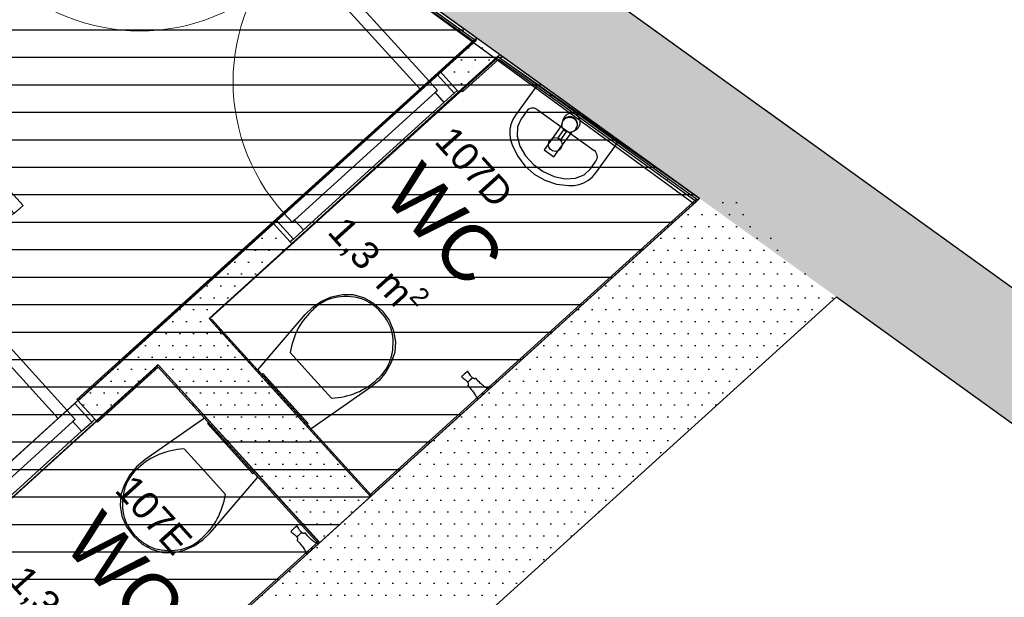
# Model space of a CAD drawing. Header units: millimetres. Extents: x 15275 to 121491, y 18097 to 137945.
# Tile 54 of 57: x 86368 to 89950, y 97334 to 99436. Entities that reach past the tile are written whole.
import ezdxf
from ezdxf.enums import TextEntityAlignment as Align

# ---------------------------------------------------------------- set-up
doc = ezdxf.new("R2010")
doc.units = ezdxf.units.MM
doc.header["$LTSCALE"] = 0.5
doc.header["$MEASUREMENT"] = 0
doc.linetypes.add('PLINE', pattern=[0])
for name, color, linetype in [('231- Bærende yttervegger', 7, 'Continuous'), ('231- Bærende yttervegger (Skravur)', 7, 'Continuous'), ('241- Bærende innervegger', 7, 'Continuous'), ('241- Bærende innervegger (Skravur)', 7, 'Continuous'), ('242- Ikke-bærende innervegger IARK', 7, 'Continuous'), ('242- Ikke-bærende innervegger IARK (Skravur)', 7, 'Continuous'), ('244- Vinduer_ dører_ foldevegger', 7, 'Continuous'), ('25-- Dekker', 7, 'Continuous'), ('27-- Fast inventar', 7, 'Continuous'), ('315- Utstyr for sanitærinstallasjoner(Nye konstruksjoner)', 7, 'Continuous'), ('862- M___Nettoareal', 7, 'Continuous'), ('862- M___Nettoareal(Polylinje)', 7, 'Continuous'), ('862- M___Nettoareal(Tekst)', 7, 'Continuous'), ('862- M___P- og S-ROM', 7, 'Continuous'), ('862- M___P- og S-ROM(Polylinje)', 7, 'Continuous'), ('862- M___P- og S-ROM(Tekst)', 7, 'Continuous')]:
    doc.layers.add(name, color=color, linetype=linetype)
doc.layers.add('234- Vinduer_ dører_ porter', color=7, linetype='Continuous', lineweight=0)
doc.styles.add('GENERATED_STYLE_1', font='arial.ttf')
pattern_1 = [(0, (0, 0), (0, 86.60254), [0, -50]), (0, (25, 43.3), (0, 86.60254), [0, -50])]

# ---------------------------------------------------------------- blocks, each defined once
blk = doc.blocks.new('WC D +H__11', base_point=(85420.5, 96853.6))
at = {"layer": '862- M___P- og S-ROM(Polylinje)', "linetype": 'PLINE', "flags": 128}
blk.add_lwpolyline([(83251.6, 98872), (84594.6, 97389.9, -0.35547), (84617.2, 96946.1), (83086, 95557.7), (84082.4, 94473.4), (88819.9, 98766.2), (85664, 101073.7)], format="xyb", close=True, dxfattribs=at)
at = {"layer": '862- M___P- og S-ROM(Tekst)', "style": 'GENERATED_STYLE_1'}
for tag, height, p in [('ROOM_NAME', 200, (85204, 97398.1)), ('DUMMY_862', 100, (84971, 97232.9)), ('DUMMY_861', 200, (85986.4, 96579.7))]:
    blk.add_attdef(tag, text='', height=height, rotation=312.1619, dxfattribs=at).set_placement(p, align=Align.TOP_LEFT)
blk = doc.blocks.new('Forrom_107_14', base_point=(85135.4, 96602.9))
at = {"layer": '862- M___Nettoareal(Polylinje)', "linetype": 'PLINE', "flags": 128}
blk.add_lwpolyline([(84077.9, 94469.3), (86291.2, 96474.6), (85839.7, 96972.9, -0.438994), (85860.6, 97396.7), (88021.9, 99363.1), (86883, 100178.7), (84238.8, 97782.6), (84594.6, 97389.9, -0.426738), (84574.3, 96891.1), (83092.6, 95556.6)], format="xyb", close=True, dxfattribs=at)
at = {"layer": '862- M___Nettoareal(Tekst)', "style": 'GENERATED_STYLE_1'}
for tag, height, p in [('ROOM_NUMBER', 100, (85071.8, 97118.5)), ('ROOM_NAME', 200, (84955.3, 96990.2)), ('DUMMY_861', 100, (85225.4, 96971.8)), ('DUMMY_863', 100, (84722.4, 96825)), ('DUMMY_862', 200, (85548.5, 96380.8))]:
    blk.add_attdef(tag, text='', height=height, rotation=312.1619, dxfattribs=at).set_placement(p, align=Align.TOP_LEFT)
blk = doc.blocks.new('WC_107D_19', base_point=(87866.9, 98700.4))
at = {"layer": '862- M___Nettoareal(Polylinje)', "linetype": 'PLINE', "flags": 128}
blk.add_lwpolyline([(87643.6, 97700), (88841.2, 98785.2), (88109.9, 99299.8), (87057.8, 98346.6)], close=True, dxfattribs=at)
at = {"layer": '862- M___Nettoareal(Tekst)', "insert": (87579.1, 98748), "char_height": 100, "attachment_point": 1, "rotation": 312.1619, "style": 'GENERATED_STYLE_1'}
blk.add_mtext('\\A1;{\\pql;\\pt0,12050;\\fArial|b0|i0|c0|p0;\\W1.000000;1,3\\fArial|b0|i0|c0|p0;\\W1.000000;\\A1{\\H.66x;\\S^  ;}\\fArial|b0|i0|c0|p0;\\W1.000000; m\\fArial|b0|i0|c0|p0;\\W1.000000;\\A1{\\H.66x;\\S2^  ;}}', dxfattribs=at)
at = {"layer": '862- M___Nettoareal(Tekst)', "style": 'GENERATED_STYLE_1'}
for tag, height, p in [('ROOM_NUMBER', 100, (87946.5, 99057.9)), ('ROOM_NAME', 200, (87830, 98929.6)), ('DUMMY_861', 100, (88166.6, 98837.7)), ('DUMMY_863', 100, (87597.1, 98764.3)), ('DUMMY_862', 200, (88136.8, 98636.5))]:
    blk.add_attdef(tag, text='', height=height, rotation=312.1619, dxfattribs=at).set_placement(p, align=Align.TOP_LEFT)
blk = doc.blocks.new('WC_107E_20', base_point=(86704.2, 97431.1))
at = {"layer": '862- M___Nettoareal(Polylinje)', "linetype": 'PLINE', "flags": 128}
blk.add_lwpolyline([(86365.4, 96541.7), (86414.5, 96586.2), (87458.4, 97532.2), (86872.6, 98178.6), (85927.9, 97322.6, 0.457139), (85914.2, 97039.6)], format="xyb", close=True, dxfattribs=at)
at = {"layer": '862- M___Nettoareal(Tekst)', "insert": (86416.3, 97478.7), "char_height": 100, "attachment_point": 1, "rotation": 312.1619, "style": 'GENERATED_STYLE_1'}
blk.add_mtext('\\A1;{\\pql;\\pt0,12050;\\fArial|b0|i0|c0|p0;\\W1.000000;1,3\\fArial|b0|i0|c0|p0;\\W1.000000;\\A1{\\H.66x;\\S^  ;}\\fArial|b0|i0|c0|p0;\\W1.000000; m\\fArial|b0|i0|c0|p0;\\W1.000000;\\A1{\\H.66x;\\S2^  ;}}', dxfattribs=at)
at = {"layer": '862- M___Nettoareal(Tekst)', "style": 'GENERATED_STYLE_1'}
for tag, height, p in [('ROOM_NUMBER', 100, (86783.8, 97788.6)), ('ROOM_NAME', 200, (86667.3, 97660.3)), ('DUMMY_861', 100, (86998.8, 97574)), ('DUMMY_863', 100, (86434.3, 97495)), ('DUMMY_862', 200, (86974, 97367.3))]:
    blk.add_attdef(tag, text='', height=height, rotation=312.1619, dxfattribs=at).set_placement(p, align=Align.TOP_LEFT)
blk = doc.blocks.new('Dør[5]')
at = {"layer": '234- Vinduer_ dører_ porter', "linetype": 'PLINE'}
blk.add_arc((87858.1, 99211.1), 714, 132.2501, 222.2501, dxfattribs=at)
at = {"layer": '244- Vinduer_ dører_ foldevegger', "linetype": 'PLINE'}
for p, q in [((87345.5, 99710), (87378, 99739.6)), ((87378, 99739.6), (87858.1, 99211.1)), ((87825.5, 99181.5), (87345.5, 99710)), ((87290.3, 98695.4), (87897.3, 99246.7)), ((87886.2, 99236.6), (87858.1, 99211.1)), ((87886.2, 99236.6), (87897.3, 99246.7)), ((87948.1, 99168.5), (87886.2, 99236.6)), ((87897.3, 99246.7), (87959.2, 99178.6)), ((87897.3, 99246.7), (87959.2, 99178.6)), ((87897.3, 99246.7), (87959.2, 99178.6)), ((87858.1, 99211.1), (87825.5, 99181.5)), ((87858.1, 99211.1), (87887.7, 99178.5)), ((87357.6, 98621.4), (87964.6, 99172.7)), ((87368, 98706.5), (87878.8, 99170.5)), ((87887.7, 99178.5), (87878.8, 99170.5)), ((87878.8, 99170.5), (87911.1, 99134.9)), ((87911.1, 99134.9), (87948.1, 99168.5)), ((87948.1, 99168.5), (87959.2, 99178.6)), ((87959.2, 99178.6), (87964.6, 99172.7)), ((87911.1, 99134.9), (87400.3, 98671)), ((87329.6, 98731), (87301.4, 98705.5)), ((87359.2, 98698.5), (87329.6, 98731)), ((87301.4, 98705.5), (87290.3, 98695.4)), ((87290.3, 98695.4), (87352.2, 98627.3)), ((87290.3, 98695.4), (87352.2, 98627.3)), ((87290.3, 98695.4), (87352.2, 98627.3)), ((87301.4, 98705.5), (87363.3, 98637.4)), ((87368, 98706.5), (87359.2, 98698.5)), ((87400.3, 98671), (87368, 98706.5)), ((87363.3, 98637.4), (87400.3, 98671)), ((87363.3, 98637.4), (87352.2, 98627.3)), ((87352.2, 98627.3), (87357.6, 98621.4))]:
    blk.add_line(p, q, dxfattribs=at)
blk = doc.blocks.new('Dør[6]')
at = {"layer": '234- Vinduer_ dører_ porter', "linetype": 'PLINE'}
blk.add_arc((86540.1, 98013.9), 714, 132.2501, 222.2501, dxfattribs=at)
at = {"layer": '244- Vinduer_ dører_ foldevegger', "linetype": 'PLINE'}
for p, q in [((86027.5, 98512.8), (86060, 98542.4)), ((86060, 98542.4), (86540.1, 98013.9)), ((86507.5, 97984.3), (86027.5, 98512.8)), ((85972.3, 97498.2), (86579.3, 98049.5)), ((86568.2, 98039.5), (86540.1, 98013.9)), ((86568.2, 98039.5), (86579.3, 98049.5)), ((86630.1, 97971.4), (86568.2, 98039.5)), ((86579.3, 98049.5), (86641.2, 97981.4)), ((86579.3, 98049.5), (86641.2, 97981.4)), ((86579.3, 98049.5), (86641.2, 97981.4)), ((86540.1, 98013.9), (86507.5, 97984.3)), ((86540.1, 98013.9), (86569.7, 97981.3)), ((86039.6, 97424.2), (86646.6, 97975.5)), ((86050, 97509.3), (86560.8, 97973.3)), ((86569.7, 97981.3), (86560.8, 97973.3)), ((86560.8, 97973.3), (86593.1, 97937.7)), ((86593.1, 97937.7), (86630.1, 97971.4)), ((86630.1, 97971.4), (86641.2, 97981.4)), ((86641.2, 97981.4), (86646.6, 97975.5)), ((86593.1, 97937.7), (86082.3, 97473.8)), ((86011.6, 97533.8), (85983.4, 97508.3)), ((86041.2, 97501.3), (86011.6, 97533.8)), ((85983.4, 97508.3), (85972.3, 97498.2)), ((85972.3, 97498.2), (86034.2, 97430.1)), ((85972.3, 97498.2), (86034.2, 97430.1)), ((85972.3, 97498.2), (86034.2, 97430.1)), ((85983.4, 97508.3), (86045.3, 97440.2)), ((86050, 97509.3), (86041.2, 97501.3)), ((86082.3, 97473.8), (86050, 97509.3)), ((86045.3, 97440.2), (86082.3, 97473.8)), ((86045.3, 97440.2), (86034.2, 97430.1)), ((86034.2, 97430.1), (86039.6, 97424.2))]:
    blk.add_line(p, q, dxfattribs=at)
blk = doc.blocks.new('Dør[8]')
at = {"layer": '234- Vinduer_ dører_ porter', "linetype": 'PLINE'}
blk.add_arc((85900.9, 99288.7), 714, 222.1807, 312.1807, dxfattribs=at)
at = {"layer": '244- Vinduer_ dører_ foldevegger', "linetype": 'PLINE'}
for p, q in [((85265.4, 98847.8), (85873, 99398.4)), ((85878.4, 99392.5), (85873, 99398.4)), ((85830.2, 99348.8), (85867.3, 99382.4)), ((85867.3, 99382.4), (85878.4, 99392.5)), ((85867.3, 99382.4), (85929.1, 99314.2)), ((85940.2, 99324.3), (85878.4, 99392.5)), ((85940.2, 99324.3), (85878.4, 99392.5)), ((85940.2, 99324.3), (85878.4, 99392.5)), ((85830.2, 99348.8), (85318.9, 98885.5)), ((85332.5, 98773.7), (85940.2, 99324.3)), ((85862.5, 99313.3), (85830.2, 99348.8)), ((85929.1, 99314.2), (85940.2, 99324.3)), ((85351.1, 98849.9), (85862.5, 99313.3)), ((85871.4, 99321.3), (85862.5, 99313.3)), ((85900.9, 99288.7), (85868.3, 99259.2)), ((85900.9, 99288.7), (85871.4, 99321.3)), ((85929.1, 99314.2), (85900.9, 99288.7)), ((86380.3, 98759.6), (85900.9, 99288.7)), ((85868.3, 99259.2), (86347.7, 98730.1)), ((85281.9, 98851.9), (85318.9, 98885.5)), ((85318.9, 98885.5), (85351.1, 98849.9)), ((85270.8, 98841.9), (85265.4, 98847.8)), ((85281.9, 98851.9), (85270.8, 98841.9)), ((85332.5, 98773.7), (85270.8, 98841.9)), ((85332.5, 98773.7), (85270.8, 98841.9)), ((85332.5, 98773.7), (85270.8, 98841.9)), ((85343.6, 98783.8), (85281.9, 98851.9)), ((85351.1, 98849.9), (85342.3, 98841.9)), ((85342.3, 98841.9), (85371.8, 98809.3)), ((85371.8, 98809.3), (85343.6, 98783.8)), ((85343.6, 98783.8), (85332.5, 98773.7)), ((86347.7, 98730.1), (86380.3, 98759.6))]:
    blk.add_line(p, q, dxfattribs=at)
blk = doc.blocks.new('Dør[9]')
at = {"layer": '234- Vinduer_ dører_ porter', "linetype": 'PLINE'}
blk.add_arc((86805.9, 100108.8), 714, 222.1807, 312.1807, dxfattribs=at)
at = {"layer": '244- Vinduer_ dører_ foldevegger', "linetype": 'PLINE'}
for p, q in [((86170.4, 99667.9), (86778.1, 100218.5)), ((86735.3, 100168.9), (86772.3, 100202.5)), ((86772.3, 100202.5), (86783.4, 100212.6)), ((86772.3, 100202.5), (86834.1, 100134.3)), ((86783.4, 100212.6), (86778.1, 100218.5)), ((86845.2, 100144.4), (86783.4, 100212.6)), ((86845.2, 100144.4), (86783.4, 100212.6)), ((86845.2, 100144.4), (86783.4, 100212.6)), ((86735.3, 100168.9), (86224, 99705.6)), ((86767.5, 100133.3), (86735.3, 100168.9)), ((86237.6, 99593.8), (86845.2, 100144.4)), ((86256.2, 99670), (86767.5, 100133.3)), ((86776.4, 100141.4), (86767.5, 100133.3)), ((86805.9, 100108.8), (86776.4, 100141.4)), ((86834.1, 100134.3), (86805.9, 100108.8)), ((86834.1, 100134.3), (86845.2, 100144.4)), ((86805.9, 100108.8), (86773.3, 100079.3)), ((86773.3, 100079.3), (87252.8, 99550.2)), ((87285.4, 99579.7), (86805.9, 100108.8)), ((86186.9, 99672), (86224, 99705.6)), ((86224, 99705.6), (86256.2, 99670)), ((86175.8, 99662), (86170.4, 99667.9)), ((86186.9, 99672), (86175.8, 99662)), ((86237.6, 99593.8), (86175.8, 99662)), ((86237.6, 99593.8), (86175.8, 99662)), ((86237.6, 99593.8), (86175.8, 99662)), ((86248.7, 99603.8), (86186.9, 99672)), ((86256.2, 99670), (86247.3, 99662)), ((86247.3, 99662), (86276.8, 99629.4)), ((86276.8, 99629.4), (86248.7, 99603.8)), ((86248.7, 99603.8), (86237.6, 99593.8)), ((87252.8, 99550.2), (87285.4, 99579.7))]:
    blk.add_line(p, q, dxfattribs=at)
blk = doc.blocks.new('WC[19]', base_point=(87136.9, 97878))
at = {"layer": '315- Utstyr for sanitærinstallasjoner(Nye konstruksjoner)', "linetype": 'PLINE'}
for p, q in [((87040.7, 97790.9), (86965.5, 97873.9)), ((87115.9, 97707.8), (87040.7, 97790.9))]:
    blk.add_line(p, q, dxfattribs=at)
at = {"layer": '315- Utstyr for sanitærinstallasjoner(Nye konstruksjoner)', "linetype": 'PLINE', "flags": 128}
for points in [[(86767.9, 97778.8), (86748.8, 97744.3), (86735.8, 97706.2), (86732.8, 97667.9), (86739.8, 97628.4), (86756.3, 97590.1), (86781.2, 97555.7), (86813, 97527.6), (86849.4, 97507.4), (86888.1, 97496.6), (86926.4, 97495.8), (86965.7, 97504.9), (87001.9, 97520.5), (87034.2, 97542.2), (87061.9, 97569.4), (87234.2, 97770.6), (87039.5, 97985.5), (86822.4, 97833.7), (86792.6, 97808.8)], [(87219.5, 97786.9), (87054.3, 97969.2), (87050.6, 97965.8), (87215.8, 97783.5)]]:
    blk.add_lwpolyline(points, close=True, dxfattribs=at)
at = {"layer": '315- Utstyr for sanitærinstallasjoner(Nye konstruksjoner)', "linetype": 'PLINE'}
for centre, major_axis, start_param, end_param in [((87099.5, 97485.9), (-293.7, 324.1), 5.753781, 6.306801), ((86969.5, 97602.2), (-177.4, 195.8), 6.227454, 7.128043), ((86743, 97879.4), (-293.7, 324.1), 3.117975, 3.670995), ((86863.6, 97629.2), (-95.7, 105.6), 0.938292, 1.564936), ((86862.5, 97630.5), (-95.7, 105.6), 1.576657, 2.203301), ((86845.9, 97738.6), (-177.4, 195.8), 2.296732, 3.19732)]:
    blk.add_ellipse(centre, major_axis=major_axis, ratio=0.729622, start_param=start_param, end_param=end_param, dxfattribs=at)
blk = doc.blocks.new('WC[20]', base_point=(87331, 98053.9))
at = {"layer": '315- Utstyr for sanitærinstallasjoner(Nye konstruksjoner)', "linetype": 'PLINE'}
for p, q in [((87427.2, 98141.1), (87352, 98224.1)), ((87502.4, 98058.1), (87427.2, 98141.1))]:
    blk.add_line(p, q, dxfattribs=at)
at = {"layer": '315- Utstyr for sanitærinstallasjoner(Nye konstruksjoner)', "linetype": 'PLINE', "flags": 128}
for points in [[(87466, 98411.4), (87502.2, 98427), (87541.5, 98436.2), (87579.8, 98435.4), (87618.5, 98424.6), (87654.9, 98404.4), (87686.7, 98376.2), (87711.6, 98341.8), (87728.1, 98303.6), (87735.1, 98264), (87732.1, 98225.8), (87719.1, 98187.7), (87700, 98153.2), (87675.3, 98123.1), (87645.5, 98098.3), (87428.4, 97946.5), (87233.7, 98161.4), (87406, 98362.5), (87433.7, 98389.8)], [(87413.6, 97962.8), (87248.4, 98145.1), (87252.1, 98148.4), (87417.3, 97966.2)]]:
    blk.add_lwpolyline(points, close=True, dxfattribs=at)
at = {"layer": '315- Utstyr for sanitærinstallasjoner(Nye konstruksjoner)', "linetype": 'PLINE'}
for centre, major_axis, start_param, end_param in [((87622, 98193.4), (-177.4, 195.8), 5.438328, 6.338917), ((87605.4, 98301.5), (-95.7, 105.6), 4.71825, 5.344893), ((87724.9, 98052.6), (-293.7, 324.1), 6.259569, 6.81259), ((87604.3, 98302.7), (-95.7, 105.6), 4.079884, 4.706528), ((87498.4, 98329.8), (-177.4, 195.8), 3.085865, 3.986454), ((87368.4, 98446), (-293.7, 324.1), 2.61219, 3.165211)]:
    blk.add_ellipse(centre, major_axis=major_axis, ratio=0.729622, start_param=start_param, end_param=end_param, dxfattribs=at)
blk = doc.blocks.new('Servant[25]', base_point=(88396.8, 99093.4))
at = {"layer": '315- Utstyr for sanitærinstallasjoner(Nye konstruksjoner)', "linetype": 'PLINE'}
for p, q in [((88250, 99108.9), (88458.1, 98959.2)), ((88191.7, 99074.6), (88178.8, 99045.8)), ((88211.5, 99102), (88191.7, 99074.6)), ((88178.8, 99045.8), (88177.1, 99012)), ((88177.1, 99012), (88186.9, 98976)), ((88326.3, 99005.7), (88347.2, 99034.7)), ((88326.3, 99005.7), (88336.1, 98998.7)), ((88336.1, 98998.7), (88356.9, 99027.7)), ((88186.9, 98976), (88207.2, 98940.5)), ((88207.2, 98940.5), (88236.6, 98908.6)), ((88236.6, 98908.6), (88272.5, 98882.8)), ((88444.1, 98893), (88463.8, 98920.4)), ((88272.5, 98882.8), (88312.1, 98865.1)), ((88312.1, 98865.1), (88352.2, 98857.1)), ((88352.2, 98857.1), (88389.5, 98859.3)), ((88389.5, 98859.3), (88421, 98871.6)), ((88421, 98871.6), (88444.1, 98893))]:
    blk.add_line(p, q, dxfattribs=at)
at = {"layer": '315- Utstyr for sanitærinstallasjoner(Nye konstruksjoner)', "linetype": 'PLINE', "flags": 128}
blk.add_lwpolyline([(88464.1, 98878.7), (88539.6, 98983.7), (88540.1, 98984.6), (88540.5, 98985.5), (88540.7, 98986.4), (88540.7, 98987.4), (88540.5, 98988.3), (88540.2, 98989.3), (88539.8, 98990.1), (88539.2, 98990.8), (88538.5, 98991.5), (88396.8, 99093.4), (88255.1, 99195.3), (88254.3, 99195.8), (88253.4, 99196.1), (88252.4, 99196.3), (88251.5, 99196.3), (88250.5, 99196.1), (88249.6, 99195.8), (88248.8, 99195.3), (88248, 99194.7), (88247.4, 99194), (88171.8, 99088.9), (88162, 99072.5), (88155, 99054.7), (88151.2, 99036.1), (88150.6, 99017.2), (88153.1, 98998.5), (88158.9, 98980.7), (88178.4, 98939.9), (88205.5, 98904), (88239.1, 98874.2), (88278, 98851.8), (88320.7, 98837.5), (88365.5, 98832), (88384.3, 98832.2), (88402.8, 98835.7), (88420.5, 98842.3), (88437, 98851.9), (88451.6, 98864.2)], close=True, dxfattribs=at)
blk.add_lwpolyline([(88341.1, 99060.1, 0.059158), (88340.2, 99053.7), (88303.1, 99000.9), (88275.4, 98962.3), (88311.1, 98936.6), (88338.8, 98975.2), (88377.1, 99027.1, 0.059158), (88382.9, 99030.1), (88392.7, 99036.6, 1.450463), (88344.2, 99071.5)], format="xyb", close=True, dxfattribs=at)
at = {"layer": '315- Utstyr for sanitærinstallasjoner(Nye konstruksjoner)', "linetype": 'PLINE'}
for centre, radius in [((88367.7, 99053), 27.5), ((88316.3, 98981.5), 25)]:
    blk.add_circle(centre, radius, dxfattribs=at)
blk.add_arc((88369.6, 99055.7), 27.5, 320.5966, 147.9392, dxfattribs=at)
for centre, start_param, end_param in [((88233.6, 99086.1), 0, 1.570796), ((88441.7, 98936.4), 4.712389, 6.283185)]:
    blk.add_ellipse(centre, major_axis=(16.4, 22.8), ratio=0.969697, start_param=start_param, end_param=end_param, dxfattribs=at)
blk = doc.blocks.new('Furniture_Hooks-Hangers_hansgrohe_04788830-Joleena-Towel-hook[49]', base_point=(88019.9, 98109.1))
at = {"layer": '27-- Fast inventar', "linetype": 'PLINE', "flags": 128}
for points in [[(87998.3, 98155.4), (87997.1, 98155.5), (87995.9, 98155.6), (87995.9, 98155.5), (87995.7, 98155.4), (87995.5, 98155.2), (87995.2, 98154.9), (87994.8, 98154.5), (87994.3, 98154), (87993.7, 98153.5), (87993, 98152.9), (87992.3, 98152.3), (87991.5, 98151.6), (87990.7, 98150.8), (87989.8, 98150), (87988.9, 98149.2), (87987.9, 98148.3), (87986, 98146.6), (87985, 98145.7), (87984, 98144.8), (87983.1, 98143.9), (87982.2, 98143.1), (87981.3, 98142.3), (87980.5, 98141.6), (87979.7, 98140.8), (87979, 98140.2), (87978.3, 98139.6), (87977.7, 98139.1), (87977.2, 98138.6), (87976.8, 98138.2), (87976.5, 98137.9), (87976.2, 98137.7), (87976.1, 98137.6), (87976, 98137.5), (87975.9, 98135.2), (87976.4, 98134.9), (87979.6, 98132.5), (87982.8, 98130), (87989.1, 98124.8), (87991.5, 98122.7), (87993.8, 98120.5), (87995.5, 98118.5), (87997.2, 98116.3), (87997.2, 98116.3), (87997.3, 98116.3), (87997.4, 98116.4), (87997.6, 98116.6), (87997.9, 98116.9), (87998.3, 98117.2), (87998.7, 98117.6), (87999.3, 98118.1), (87999.8, 98118.6), (88000.5, 98119.2), (88001.2, 98119.8), (88001.9, 98120.5), (88002.7, 98121.2), (88003.6, 98122), (88004.4, 98122.8), (88006.1, 98124.3), (88007, 98125.1), (88007.9, 98125.9), (88008.7, 98126.7), (88009.5, 98127.4), (88010.3, 98128.1), (88011.1, 98128.8), (88011.8, 98129.4), (88012.4, 98130), (88013, 98130.6), (88013.5, 98131), (88014, 98131.4), (88014.4, 98131.8), (88014.6, 98132), (88014.9, 98132.2), (88015, 98132.3), (88015, 98132.4), (88015, 98132.4), (88013, 98134.3), (88011.1, 98136.3), (88009.2, 98138.7), (88007.3, 98141.3), (88002.8, 98148.1), (88000.6, 98151.5), (87998.6, 98155)], [(88074.1, 98090.7), (88069.9, 98092.7), (88065.8, 98094.9), (88061.9, 98097.4), (88058.1, 98100.1), (88054.4, 98102.9), (88050.9, 98105.9), (88047.4, 98109.1), (88044, 98112.3), (88039.9, 98116.5), (88035.8, 98120.7), (88032, 98125.1), (88028.3, 98129.6), (88028.2, 98129.8), (88027, 98130.1), (88025.9, 98129.7), (88024.7, 98129.5), (88023.5, 98129.3), (88022.2, 98129.3), (88020.9, 98129.4), (88019.7, 98129.7), (88018.4, 98130.1), (88017.2, 98130.7), (88015.4, 98132.1), (88014.7, 98132.1), (88014.7, 98132), (88014.5, 98131.9), (88014.3, 98131.7), (88014, 98131.5), (88013.7, 98131.2), (88013.2, 98130.8), (88012.7, 98130.3), (88012.2, 98129.8), (88011.6, 98129.2), (88010.9, 98128.6), (88010.2, 98128), (88009.4, 98127.3), (88008.6, 98126.6), (88007.8, 98125.8), (88007, 98125.1), (88006.1, 98124.3), (88005.3, 98123.6), (88004.5, 98122.8), (88003.6, 98122.1), (88002.9, 98121.4), (88002.1, 98120.7), (88001.4, 98120), (88000.7, 98119.4), (88000.1, 98118.8), (87999.5, 98118.3), (87999, 98117.9), (87998.6, 98117.5), (87998.2, 98117.2), (87997.9, 98116.9), (87997.7, 98116.7), (87997.6, 98116.6), (87997.6, 98116.6), (87997.5, 98115.9), (87998.7, 98113.9), (87999.2, 98112.7), (87999.5, 98111.3), (87999.6, 98110.1), (87999.6, 98108.8), (87999.4, 98107.5), (87999.2, 98106.3), (87998.8, 98105.2), (87998.3, 98104.1), (87998.5, 98102.9), (87998.7, 98102.7), (88002.8, 98098.7), (88006.8, 98094.4), (88010.6, 98090), (88014.4, 98085.5), (88017.3, 98081.8), (88020, 98078), (88022.7, 98074.2), (88025.2, 98070.2), (88027.5, 98066.2), (88029.5, 98062), (88031.4, 98057.8), (88032.9, 98053.4), (88033.4, 98053.2), (88033.5, 98053.3), (88033.8, 98053.6), (88034.3, 98054), (88035, 98054.6), (88035.8, 98055.4), (88036.8, 98056.3), (88038, 98057.4), (88039.4, 98058.6), (88040.9, 98060), (88042.5, 98061.4), (88044.2, 98063), (88046, 98064.6), (88047.9, 98066.3), (88049.8, 98068.1), (88051.8, 98069.9), (88053.8, 98071.7), (88055.8, 98073.5), (88057.8, 98075.3), (88059.7, 98077.1), (88061.6, 98078.8), (88063.4, 98080.4), (88065.1, 98082), (88066.7, 98083.4), (88068.2, 98084.8), (88069.6, 98086), (88070.8, 98087.1), (88071.8, 98088), (88072.7, 98088.8), (88073.3, 98089.4), (88073.8, 98089.8), (88074.1, 98090.1), (88074.2, 98090.2)], [(88053.1, 98075.8), (88053, 98076), (88052.8, 98076.1), (88052.6, 98076.3), (88052.4, 98076.4), (88052.1, 98076.4), (88051.9, 98076.5), (88051.7, 98076.5), (88051.4, 98076.6), (88051.2, 98076.5), (88051, 98076.5), (88050.8, 98076.4), (88050.5, 98076.4), (88050.3, 98076.3), (88050.1, 98076.1), (88049.9, 98076), (88049.8, 98075.8), (88049.6, 98075.6), (88049.5, 98075.4), (88049.4, 98075.2), (88049.3, 98075), (88049.3, 98074.8), (88049.2, 98074.5), (88049.2, 98074.3), (88049.2, 98074.1), (88049.3, 98073.8), (88049.3, 98073.6), (88049.4, 98073.4), (88049.5, 98073.2), (88049.6, 98073), (88049.8, 98072.8), (88050, 98072.6), (88050.1, 98072.5), (88050.3, 98072.4), (88050.5, 98072.2), (88050.8, 98072.2), (88051, 98072.1), (88051.2, 98072.1), (88051.5, 98072.1), (88051.7, 98072.1), (88051.9, 98072.1), (88052.2, 98072.2), (88052.4, 98072.3), (88052.6, 98072.4), (88052.8, 98072.5), (88053, 98072.6), (88053.1, 98072.8), (88053.3, 98073), (88053.4, 98073.2), (88053.5, 98073.4), (88053.6, 98073.6), (88053.7, 98073.8), (88053.7, 98074.1), (88053.7, 98074.3), (88053.7, 98074.5), (88053.7, 98074.8), (88053.6, 98075), (88053.5, 98075.2), (88053.4, 98075.4), (88053.3, 98075.6)]]:
    blk.add_lwpolyline(points, close=True, dxfattribs=at)
blk = doc.blocks.new('Furniture_Hooks-Hangers_hansgrohe_04788830-Joleena-Towel-hook[50]', base_point=(87398.6, 97546.2))
at = {"layer": '27-- Fast inventar', "linetype": 'PLINE', "flags": 128}
for points in [[(87377, 97592.5), (87375.8, 97592.6), (87374.6, 97592.6), (87374.6, 97592.6), (87374.5, 97592.4), (87374.2, 97592.2), (87373.9, 97591.9), (87373.5, 97591.6), (87373, 97591.1), (87372.4, 97590.6), (87371.7, 97590), (87371, 97589.3), (87370.2, 97588.6), (87369.4, 97587.9), (87368.5, 97587.1), (87367.6, 97586.2), (87366.6, 97585.4), (87364.7, 97583.6), (87363.7, 97582.7), (87362.8, 97581.9), (87361.8, 97581), (87360.9, 97580.2), (87360, 97579.4), (87359.2, 97578.6), (87358.4, 97577.9), (87357.7, 97577.2), (87357, 97576.6), (87356.4, 97576.1), (87355.9, 97575.7), (87355.5, 97575.3), (87355.2, 97575), (87355, 97574.8), (87354.8, 97574.6), (87354.8, 97574.6), (87354.6, 97572.2), (87355.1, 97571.9), (87358.3, 97569.5), (87361.5, 97567), (87367.8, 97561.9), (87370.2, 97559.8), (87372.5, 97557.6), (87374.2, 97555.5), (87375.9, 97553.4), (87376, 97553.3), (87376, 97553.4), (87376.1, 97553.5), (87376.3, 97553.7), (87376.6, 97553.9), (87377, 97554.3), (87377.5, 97554.7), (87378, 97555.1), (87378.6, 97555.7), (87379.2, 97556.3), (87379.9, 97556.9), (87380.7, 97557.6), (87381.4, 97558.3), (87382.3, 97559), (87383.1, 97559.8), (87384.9, 97561.4), (87385.7, 97562.2), (87386.6, 97562.9), (87387.4, 97563.7), (87388.3, 97564.5), (87389, 97565.2), (87389.8, 97565.9), (87390.5, 97566.5), (87391.1, 97567.1), (87391.7, 97567.6), (87392.2, 97568.1), (87392.7, 97568.5), (87393.1, 97568.8), (87393.4, 97569.1), (87393.6, 97569.3), (87393.7, 97569.4), (87393.7, 97569.4), (87393.7, 97569.5), (87391.7, 97571.4), (87389.8, 97573.3), (87387.9, 97575.8), (87386, 97578.4), (87381.5, 97585.1), (87379.4, 97588.6), (87377.3, 97592)], [(87452.8, 97527.7), (87448.6, 97529.7), (87444.5, 97532), (87440.6, 97534.4), (87436.8, 97537.1), (87433.2, 97540), (87429.6, 97543), (87426.1, 97546.1), (87422.7, 97549.3), (87418.6, 97553.5), (87414.6, 97557.8), (87410.7, 97562.2), (87407.1, 97566.7), (87406.9, 97566.8), (87405.7, 97567.1), (87404.6, 97566.8), (87403.4, 97566.5), (87402.2, 97566.4), (87400.9, 97566.4), (87399.7, 97566.5), (87398.4, 97566.7), (87397.1, 97567.1), (87395.9, 97567.8), (87394.1, 97569.1), (87393.4, 97569.1), (87393.4, 97569.1), (87393.2, 97569), (87393, 97568.8), (87392.8, 97568.5), (87392.4, 97568.2), (87392, 97567.8), (87391.5, 97567.4), (87390.9, 97566.9), (87390.3, 97566.3), (87389.6, 97565.7), (87388.9, 97565), (87388.1, 97564.3), (87387.3, 97563.6), (87386.5, 97562.9), (87385.7, 97562.1), (87384.9, 97561.4), (87384, 97560.6), (87383.2, 97559.9), (87382.4, 97559.1), (87381.6, 97558.4), (87380.8, 97557.7), (87380.1, 97557.1), (87379.4, 97556.5), (87378.8, 97555.9), (87378.2, 97555.4), (87377.7, 97554.9), (87377.3, 97554.5), (87376.9, 97554.2), (87376.7, 97554), (87376.5, 97553.8), (87376.3, 97553.7), (87376.3, 97553.6), (87376.2, 97553), (87377.4, 97551), (87377.9, 97549.7), (87378.2, 97548.4), (87378.3, 97547.1), (87378.3, 97545.9), (87378.2, 97544.6), (87377.9, 97543.4), (87377.5, 97542.2), (87377.1, 97541.2), (87377.2, 97540), (87377.4, 97539.8), (87381.5, 97535.7), (87385.5, 97531.5), (87389.4, 97527), (87393.1, 97522.5), (87396, 97518.8), (87398.8, 97515), (87401.4, 97511.2), (87403.9, 97507.3), (87406.2, 97503.2), (87408.2, 97499.1), (87410.1, 97494.8), (87411.6, 97490.4), (87412.1, 97490.3), (87412.2, 97490.4), (87412.5, 97490.6), (87413, 97491.1), (87413.7, 97491.7), (87414.5, 97492.5), (87415.6, 97493.4), (87416.8, 97494.5), (87418.1, 97495.7), (87419.6, 97497), (87421.2, 97498.5), (87422.9, 97500), (87424.7, 97501.7), (87426.6, 97503.4), (87428.5, 97505.2), (87430.5, 97507), (87432.5, 97508.8), (87434.5, 97510.6), (87436.5, 97512.4), (87438.4, 97514.1), (87440.3, 97515.8), (87442.1, 97517.5), (87443.9, 97519), (87445.5, 97520.5), (87447, 97521.8), (87448.3, 97523.1), (87449.5, 97524.1), (87450.5, 97525.1), (87451.4, 97525.8), (87452, 97526.5), (87452.5, 97526.9), (87452.8, 97527.2), (87452.9, 97527.3)], [(87431.8, 97512.9), (87431.7, 97513), (87431.5, 97513.2), (87431.3, 97513.3), (87431.1, 97513.4), (87430.9, 97513.5), (87430.6, 97513.6), (87430.4, 97513.6), (87430.2, 97513.6), (87429.9, 97513.6), (87429.7, 97513.6), (87429.5, 97513.5), (87429.3, 97513.4), (87429, 97513.3), (87428.8, 97513.2), (87428.7, 97513), (87428.5, 97512.9), (87428.3, 97512.7), (87428.2, 97512.5), (87428.1, 97512.3), (87428, 97512), (87428, 97511.8), (87427.9, 97511.6), (87427.9, 97511.4), (87427.9, 97511.1), (87428, 97510.9), (87428, 97510.7), (87428.1, 97510.4), (87428.2, 97510.2), (87428.4, 97510), (87428.5, 97509.8), (87428.7, 97509.7), (87428.9, 97509.5), (87429.1, 97509.4), (87429.3, 97509.3), (87429.5, 97509.2), (87429.7, 97509.2), (87429.9, 97509.1), (87430.2, 97509.1), (87430.4, 97509.1), (87430.6, 97509.2), (87430.9, 97509.2), (87431.1, 97509.3), (87431.3, 97509.4), (87431.5, 97509.5), (87431.7, 97509.7), (87431.9, 97509.9), (87432, 97510), (87432.1, 97510.2), (87432.2, 97510.4), (87432.3, 97510.7), (87432.4, 97510.9), (87432.4, 97511.1), (87432.4, 97511.4), (87432.4, 97511.6), (87432.4, 97511.8), (87432.3, 97512.1), (87432.2, 97512.3), (87432.1, 97512.5), (87432, 97512.7)]]:
    blk.add_lwpolyline(points, close=True, dxfattribs=at)

msp = doc.modelspace()

# ---------------------------------------------------------------- hatches: boundary and pattern name
at = {"linetype": 'Continuous'}
h = msp.add_hatch(dxfattribs=at)
h.set_pattern_fill('Linjer_100_mm', color=256, style=0, pattern_type=2)
h.set_pattern_definition([(0, (82690.75, 100198.98), (0, 100), [])])
h.paths.add_polyline_path([(76541.9, 104456.1), (78855.1, 100947.8), (78366.4, 100505.3), (79435, 99327), (80642.8, 100421.5), (82388.6, 98494.8), (81181.5, 97401), (84115.5, 94165.7), (86598.9, 96415.9), (86414.5, 96586.2), (88839.6, 98786.4), (85664.5, 101059.1), (83261.9, 102803.8), (78502.1, 106232.2)])
at = {"layer": '231- Bærende yttervegger (Skravur)', "linetype": 'Continuous'}
h = msp.add_hatch(dxfattribs=at)
h.set_pattern_fill('Eksisterende_konstruksjon', color=256, style=0, pattern_type=2)
h.set_pattern_definition(pattern_1)
h.paths.add_polyline_path([(88841.2, 98785.2), (86563.3, 96721.1), (86966.1, 96276.5), (89339.1, 98426.7)])
at = {"layer": '241- Bærende innervegger (Skravur)', "linetype": 'Continuous'}
h = msp.add_hatch(dxfattribs=at)
h.set_pattern_fill('Eksisterende_konstruksjon', color=256, style=0, pattern_type=2)
h.set_pattern_definition(pattern_1)
h.paths.add_polyline_path([(78502.1, 106232.2), (88887.9, 98751.6), (89187, 99029.1), (78805.2, 106506.9)])
h = msp.add_hatch(dxfattribs=at)
h.set_pattern_fill('Eksisterende_konstruksjon', color=256, style=0, pattern_type=2)
h.set_pattern_definition(pattern_1)
h.paths.add_polyline_path([(78502.1, 106232.2), (88841.2, 98785.2), (89075, 99109.8), (78805.2, 106506.9)])
h = msp.add_hatch(dxfattribs=at)
h.set_pattern_fill('Eksisterende_konstruksjon', color=256, style=0, pattern_type=2)
h.set_pattern_definition(pattern_1)
h.paths.add_polyline_path([(103765.9, 88528.4), (89073.4, 99111), (88839.6, 98786.4), (103524.4, 88209.3)])
h = msp.add_hatch(dxfattribs=at)
h.set_pattern_fill('Eksisterende_konstruksjon', color=256, style=0, pattern_type=2)
h.set_pattern_definition(pattern_1)
h.paths.add_polyline_path([(89258.7, 98484.5), (88954, 98812.9), (88887.9, 98751.6)])
at = {"layer": '242- Ikke-bærende innervegger IARK (Skravur)', "linetype": 'Continuous'}
h = msp.add_hatch(dxfattribs=at)
h.set_pattern_fill('Eksisterende_konstruksjon', color=256, style=0, pattern_type=2)
h.set_pattern_definition(pattern_1)
h.paths.add_polyline_path([(88021.9, 99363.1), (86890.3, 100177.2), (86885.8, 100173), (88017.3, 99359)])
h = msp.add_hatch(dxfattribs=at)
h.set_pattern_fill('Eksisterende_konstruksjon', color=256, style=0, pattern_type=2)
h.set_pattern_definition(pattern_1)
h.paths.add_polyline_path([(87897.3, 99246.7), (87964.6, 99172.7), (88114.4, 99308.8), (88031.4, 99368.5)])
h = msp.add_hatch(dxfattribs=at)
h.set_pattern_fill('Eksisterende_konstruksjon', color=256, style=0, pattern_type=2)
h.set_pattern_definition(pattern_1)
h.paths.add_polyline_path([(87907.9, 99251.7), (88029, 99361.4), (88025, 99365.9), (87903.9, 99256.2)])
h = msp.add_hatch(dxfattribs=at)
h.set_pattern_fill('Eksisterende_konstruksjon', color=256, style=0, pattern_type=2)
h.set_pattern_definition(pattern_1)
h.paths.add_polyline_path([(88025, 99365.9), (88021.9, 99363.1), (88029, 99361.4)])
h = msp.add_hatch(dxfattribs=at)
h.set_pattern_fill('Eksisterende_konstruksjon', color=256, style=0, pattern_type=2)
h.set_pattern_definition(pattern_1)
h.paths.add_polyline_path([(86576.1, 98053.1), (86580.2, 98048.6), (88022.3, 99355.4), (88017.3, 99359)])
h = msp.add_hatch(dxfattribs=at)
h.set_pattern_fill('Eksisterende_konstruksjon', color=256, style=0, pattern_type=2)
h.set_pattern_definition(pattern_1)
h.paths.add_polyline_path([(88105.3, 99295.7), (87975.1, 99177.6), (87979.1, 99173.2), (88110.3, 99292.1)])
h = msp.add_hatch(dxfattribs=at)
h.set_pattern_fill('Eksisterende_konstruksjon', color=256, style=0, pattern_type=2)
h.set_pattern_definition(pattern_1)
h.paths.add_polyline_path([(88105.3, 99295.7), (88110.3, 99292.1), (88109.9, 99299.8)])
h = msp.add_hatch(dxfattribs=at)
h.set_pattern_fill('Eksisterende_konstruksjon', color=256, style=0, pattern_type=2)
h.set_pattern_definition(pattern_1)
h.paths.add_polyline_path([(88110.9, 99299), (88109.9, 99299.8), (88110, 99298.2)])
h = msp.add_hatch(dxfattribs=at)
h.set_pattern_fill('Eksisterende_konstruksjon', color=256, style=0, pattern_type=2)
h.set_pattern_definition(pattern_1)
h.paths.add_polyline_path([(88110.9, 99299), (88110, 99298.2), (88110.3, 99292.1), (88114.9, 99296.2)])
h = msp.add_hatch(dxfattribs=at)
h.set_pattern_fill('Eksisterende_konstruksjon', color=256, style=0, pattern_type=2)
h.set_pattern_definition(pattern_1)
h.paths.add_polyline_path([(88110.3, 99292.1), (88829.6, 98774.7), (88834.1, 98778.8), (88114.9, 99296.2)])
h = msp.add_hatch(dxfattribs=at)
h.set_pattern_fill('Eksisterende_konstruksjon', color=256, style=0, pattern_type=2)
h.set_pattern_definition(pattern_1)
h.paths.add_polyline_path([(87643.6, 97700), (88834.1, 98778.8), (88830.1, 98783.2), (87639.6, 97704.5)])
h = msp.add_hatch(dxfattribs=at)
h.set_pattern_fill('Eksisterende_konstruksjon', color=256, style=0, pattern_type=2)
h.set_pattern_definition(pattern_1)
h.paths.add_polyline_path([(86580.1, 98048.7), (87291.9, 98693.7), (87287.9, 98698.1), (86576.1, 98053.1)])
h = msp.add_hatch(dxfattribs=at)
h.set_pattern_fill('Eksisterende_konstruksjon', color=256, style=0, pattern_type=2)
h.set_pattern_definition(pattern_1)
h.paths.add_polyline_path([(86579.3, 98049.5), (86646.6, 97975.5), (87357.6, 98621.4), (87290.3, 98695.4)])
h = msp.add_hatch(dxfattribs=at)
h.set_pattern_fill('Eksisterende_konstruksjon', color=256, style=0, pattern_type=2)
h.set_pattern_definition(pattern_1)
h.paths.add_polyline_path([(87643.6, 97700), (87056.5, 98347.9), (86871.5, 98179.8), (87458.4, 97532.2)])
h = msp.add_hatch(dxfattribs=at)
h.set_pattern_fill('Eksisterende_konstruksjon', color=256, style=0, pattern_type=2)
h.set_pattern_definition(pattern_1)
h.paths.add_polyline_path([(87061.5, 98342.5), (87643.6, 97700), (87648.1, 97704.1), (87065.9, 98346.5)])
h = msp.add_hatch(dxfattribs=at)
h.set_pattern_fill('Eksisterende_konstruksjon', color=256, style=0, pattern_type=2)
h.set_pattern_definition(pattern_1)
h.paths.add_polyline_path([(86867, 98175.8), (86871.1, 98171.4), (86871.5, 98179.8)])
h = msp.add_hatch(dxfattribs=at)
h.set_pattern_fill('Eksisterende_konstruksjon', color=256, style=0, pattern_type=2)
h.set_pattern_definition(pattern_1)
h.paths.add_polyline_path([(86871.1, 98171.4), (86875.5, 98175.4), (86871.5, 98179.8)])
h = msp.add_hatch(dxfattribs=at)
h.set_pattern_fill('Eksisterende_konstruksjon', color=256, style=0, pattern_type=2)
h.set_pattern_definition(pattern_1)
h.paths.add_polyline_path([(86867, 98175.8), (86646.5, 97975.4), (86650.5, 97971), (86871.1, 98171.4)])
h = msp.add_hatch(dxfattribs=at)
h.set_pattern_fill('Eksisterende_konstruksjon', color=256, style=0, pattern_type=2)
h.set_pattern_definition(pattern_1)
h.paths.add_polyline_path([(86871.1, 98171.4), (87454.7, 97528.8), (87459.1, 97532.9), (86875.5, 98175.4)])
h = msp.add_hatch(dxfattribs=at)
h.set_pattern_fill('Eksisterende_konstruksjon', color=256, style=0, pattern_type=2)
h.set_pattern_definition(pattern_1)
h.paths.add_polyline_path([(86365.3, 96541.7), (87459.1, 97532.9), (87455.1, 97537.3), (86361.3, 96546.2)])

# ---------------------------------------------------------------- linework, layer by layer
at = {"layer": '231- Bærende yttervegger', "linetype": 'PLINE', "flags": 128}
for points in [[(88829.6, 98774.7), (87648.1, 97704.1)], [(88841.2, 98785.2), (88834.1, 98778.8)], [(86966.1, 96276.5), (89339.1, 98426.7)], [(87454.7, 97528.8), (86563.3, 96721.1)]]:
    msp.add_lwpolyline(points, dxfattribs=at)
at = {"layer": '241- Bærende innervegger', "linetype": 'PLINE', "flags": 128}
for points in [[(89187, 99029.1), (78805.2, 106506.9)], [(89075, 99109.8), (78805.2, 106506.9)], [(86898.5, 100184.5), (88031.4, 99368.5)], [(86898.5, 100184.5), (88031.4, 99368.5)], [(88114.4, 99308.8), (88841.2, 98785.2)], [(88114.4, 99308.8), (88841.2, 98785.2)], [(103765.9, 88528.4), (89073.4, 99111)], [(88839.6, 98786.4), (88841.2, 98785.2)], [(89339.1, 98426.7), (103524.4, 88209.3)]]:
    msp.add_lwpolyline(points, dxfattribs=at)
at = {"layer": '242- Ikke-bærende innervegger IARK', "linetype": 'PLINE'}
for p, q in [((87897.3, 99246.7), (87959.2, 99178.6)), ((87959.2, 99178.6), (87964.6, 99172.7)), ((87290.3, 98695.4), (87352.2, 98627.3)), ((87352.2, 98627.3), (87357.6, 98621.4)), ((86579.3, 98049.5), (86641.2, 97981.4)), ((86641.2, 97981.4), (86646.6, 97975.5))]:
    msp.add_line(p, q, dxfattribs=at)
at = {"layer": '242- Ikke-bærende innervegger IARK', "linetype": 'PLINE', "flags": 128}
for points in [[(86885.8, 100173), (88017.3, 99359)], [(88021.9, 99363.1), (86890.3, 100177.2)], [(88031.4, 99368.5), (87897.3, 99246.7)], [(87907.9, 99251.7), (88029, 99361.4)], [(88025, 99365.9), (88021.9, 99363.1)], [(88025, 99365.9), (88021.9, 99363.1)], [(88029, 99361.4), (88025, 99365.9)], [(88029, 99361.4), (88025, 99365.9)], [(88017.3, 99359), (86576.1, 98053.1)], [(86580.2, 98048.6), (88022.3, 99355.4)], [(88017.3, 99359), (87903.9, 99256.2)], [(87964.6, 99172.7), (88114.4, 99308.8)], [(88105.3, 99295.7), (87975.1, 99177.6)], [(87979.1, 99173.2), (88110.3, 99292.1)], [(88109.9, 99299.8), (88105.3, 99295.7)], [(88834.1, 98778.8), (88109.9, 99299.8)], [(88110.3, 99292.1), (88829.6, 98774.7)], [(87903.9, 99256.2), (87907.9, 99251.7)], [(87979.1, 99173.2), (87975.1, 99177.6)], [(88830.1, 98783.2), (87639.6, 97704.5)], [(87643.6, 97700), (88834.1, 98778.8)], [(87287.9, 98698.1), (86576.1, 98053.1)], [(87290.3, 98695.4), (86579.3, 98049.5)], [(86990.6, 98420.7), (87291.9, 98693.7)], [(87291.9, 98693.7), (87287.9, 98698.1)], [(87056.5, 98347.9), (87357.6, 98621.4)], [(87643.6, 97700), (87056.5, 98347.9)], [(87065.9, 98346.5), (87061.5, 98342.5)], [(87061.5, 98342.5), (87643.6, 97700)], [(87648.1, 97704.1), (87065.9, 98346.5)], [(86580.1, 98048.7), (86805.4, 98252.8)], [(86646.6, 97975.5), (86871.5, 98179.8)], [(86871.5, 98179.8), (86867, 98175.8)], [(86871.5, 98179.8), (87458.4, 97532.2)], [(87459.1, 97532.9), (86871.5, 98179.8)], [(86867, 98175.8), (86646.5, 97975.4)], [(86650.5, 97971), (86871.1, 98171.4)], [(86871.1, 98171.4), (87454.7, 97528.8)], [(86576.1, 98053.1), (86580.2, 98048.6)], [(86576.1, 98053.1), (86580.1, 98048.7)], [(86650.5, 97971), (86646.5, 97975.4)], [(87455.1, 97537.3), (86365.8, 96550.2)], [(86369.8, 96545.8), (87459.1, 97532.9)]]:
    msp.add_lwpolyline(points, dxfattribs=at)
at = {"layer": '25-- Dekker', "linetype": 'PLINE', "flags": 128}
msp.add_lwpolyline([(70918.4, 91619), (73900.2, 88328.2), (75433.3, 86636.3), (77522.6, 88529), (78480.5, 87237.9), (87594.5, 95496.4), (86414.5, 96586.2), (88841.2, 98785.2), (85426.4, 101244.9), (83262.5, 102804), (79434.1, 99327.1), (78366.4, 100505.3), (73824.3, 96392.2), (74684.2, 95031.3)], close=True, dxfattribs=at)

# ---------------------------------------------------------------- block references
at = {"layer": '244- Vinduer_ dører_ foldevegger', "linetype": 'PLINE'}
for name in ['Dør[9]', 'Dør[5]', 'Dør[8]', 'Dør[6]']:
    msp.add_blockref(name, (0, 0), dxfattribs=at)
at = {"layer": '27-- Fast inventar', "linetype": 'PLINE'}
for name, p in [('Furniture_Hooks-Hangers_hansgrohe_04788830-Joleena-Towel-hook[49]', (88019.9, 98109.1)), ('Furniture_Hooks-Hangers_hansgrohe_04788830-Joleena-Towel-hook[50]', (87398.6, 97546.2))]:
    msp.add_blockref(name, p, dxfattribs=at)
at = {"layer": '315- Utstyr for sanitærinstallasjoner(Nye konstruksjoner)', "linetype": 'PLINE'}
for name, p in [('Servant[25]', (88396.8, 99093.4)), ('WC[20]', (87331, 98053.9)), ('WC[19]', (87136.9, 97878))]:
    msp.add_blockref(name, p, dxfattribs=at)
at = {"layer": '862- M___Nettoareal', "linetype": 'Continuous'}
msp.add_blockref('Forrom_107_14', (85135.4, 96602.9), dxfattribs=at)
ref = msp.add_blockref('WC_107D_19', (87866.9, 98700.4), dxfattribs=at)
ref.add_attrib('ROOM_NAME', 'WC', dxfattribs={"layer": '862- M___Nettoareal(Tekst)', "color": 7, "height": 200, "rotation": 312.1619, "style": 'GENERATED_STYLE_1'}).set_placement((87830, 98929.6), align=Align.TOP_LEFT)
ref.add_attrib('ROOM_NUMBER', '107D', dxfattribs={"layer": '862- M___Nettoareal(Tekst)', "color": 7, "height": 100, "rotation": 312.1619, "style": 'GENERATED_STYLE_1'}).set_placement((87946.5, 99057.9), align=Align.TOP_LEFT)
ref = msp.add_blockref('WC_107E_20', (86704.2, 97431.1), dxfattribs=at)
ref.add_attrib('ROOM_NAME', 'WC', dxfattribs={"layer": '862- M___Nettoareal(Tekst)', "color": 7, "height": 200, "rotation": 312.1619, "style": 'GENERATED_STYLE_1'}).set_placement((86667.3, 97660.3), align=Align.TOP_LEFT)
ref.add_attrib('ROOM_NUMBER', '107E', dxfattribs={"layer": '862- M___Nettoareal(Tekst)', "color": 7, "height": 100, "rotation": 312.1619, "style": 'GENERATED_STYLE_1'}).set_placement((86783.8, 97788.6), align=Align.TOP_LEFT)
at = {"layer": '862- M___P- og S-ROM', "linetype": 'Continuous'}
msp.add_blockref('WC D +H__11', (85420.5, 96853.6), dxfattribs=at)

doc.saveas('drawing.dxf')
